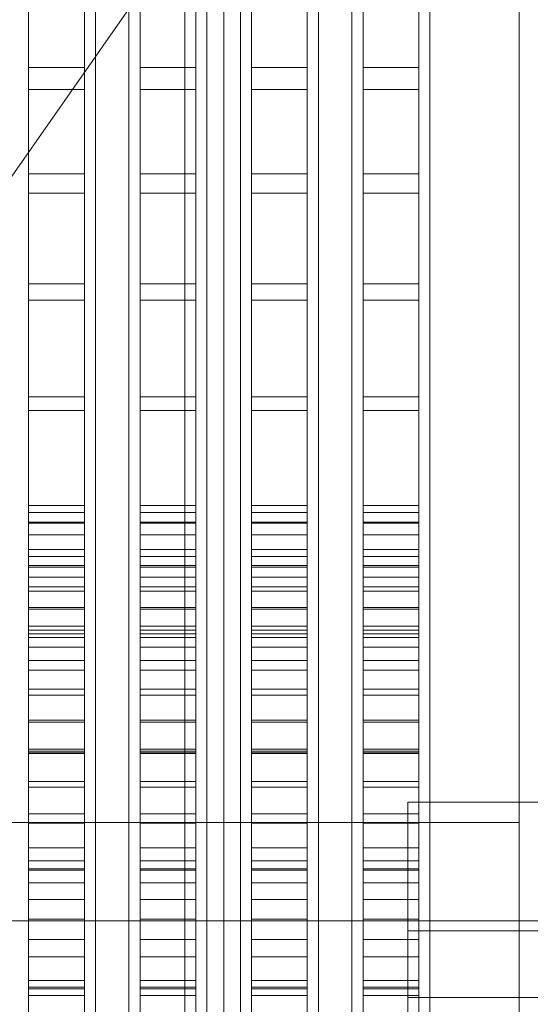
# Model space of a CAD drawing. Header units: millimetres. Extents: x -1970 to 61924, y -58230 to 6847.
# Tile 20 of 256: x -1600 to -1508, y -34345 to -34168. Entities that reach past the tile are written whole.
import ezdxf

# ---------------------------------------------------------------- set-up
doc = ezdxf.new("R2010")
doc.units = ezdxf.units.MM
for name, color, linetype, lineweight in [('COTAS_O', 1, 'Continuous', 0), ('COTAS_P', 1, 'Continuous', 0), ('frontal_briquetadora', 7, 'Continuous', 0), ('frontal_C03', 7, 'Continuous', 0), ('frontal_tolva', 7, 'Continuous', 0)]:
    doc.layers.add(name, color=color, linetype=linetype, lineweight=lineweight)
doc.dimstyles.new('R19_100', dxfattribs={"dimtxt": 250, "dimasz": 150, "dimexe": 150, "dimexo": 80, "dimgap": 100, "dimtad": 1, "dimtih": 1, "dimtoh": 1, "dimdsep": 46, "dimcen": 0.09, "dimadec": 0, "dimazin": 0, "dimtfac": 1, "dimtdec": 4, "dimtofl": 0, "dimtmove": 0, "dimatfit": 3, "dimfxl": 1, "dimtolj": 1, "dimtzin": 0, "dimarcsym": 0})

# ---------------------------------------------------------------- blocks, each defined once
blk = doc.blocks.new('DIM_R26_43')
at = {"layer": 'COTAS_P'}
for p, q in [((-1750, -34600), (-1600, -34555)), ((2600, -34600), (2450, -34555)), ((-1750, -35500), (-1750, -34600)), ((-1750, -34600), (2600, -34600)), ((-1750, -34600), (-1600, -34645)), ((2600, -34600), (2450, -34645)), ((2600, -35500), (2600, -34600))]:
    blk.add_line(p, q, dxfattribs=at)
blk.add_text('4350 P', height=250, dxfattribs=at).set_placement((425, -34500))
blk = doc.blocks.new('DIM_R26_45')
at = {"layer": 'COTAS_O'}
for p, q in [((-1725, -31700), (-1025, -31700)), ((-1025, -31700), (-1070, -31850)), ((-1025, -34400), (-1025, -31700)), ((-1025, -31700), (-980, -31850)), ((-1025, -34400), (-1070, -34250)), ((-1025, -34400), (-980, -34250)), ((-1725, -34400), (-1025, -34400))]:
    blk.add_line(p, q, dxfattribs=at)
blk.add_text('2700 O', height=250, rotation=90, dxfattribs=at).set_placement((-1125, -33050))
blk = doc.blocks.new('DIM_R26_46')
at = {"layer": 'COTAS_O'}
for p, q in [((-1725, -33700), (-1575, -33655)), ((1725, -33700), (1575, -33655)), ((-1725, -34400), (-1725, -33700)), ((-1725, -33700), (1725, -33700)), ((-1725, -33700), (-1575, -33745)), ((1725, -33700), (1575, -33745)), ((1725, -34400), (1725, -33700))]:
    blk.add_line(p, q, dxfattribs=at)
blk.add_text('3450 O', height=250, dxfattribs=at).set_placement((0, -33600))

msp = doc.modelspace()

# ---------------------------------------------------------------- linework, layer by layer
at = {"layer": 'frontal_briquetadora'}
for p, q in [((-1598, -34255.522), (-1598, -34023.687)), ((-1588, -34255.522), (-1588, -34023.687)), ((-1578, -34255.522), (-1578, -34023.687)), ((-1568, -34255.522), (-1568, -34023.687)), ((-1558, -34255.522), (-1558, -34023.687)), ((-1548, -34255.522), (-1548, -34023.687)), ((-1538, -34255.522), (-1538, -34023.687)), ((-1528, -34255.522), (-1528, -34023.687)), ((-1598, -34263.452), (-1598, -34031.618)), ((-1588, -34263.452), (-1588, -34031.618)), ((-1578, -34263.452), (-1578, -34031.618)), ((-1568, -34263.452), (-1568, -34031.618)), ((-1558, -34263.452), (-1558, -34031.618)), ((-1548, -34263.452), (-1548, -34031.618)), ((-1538, -34263.452), (-1538, -34031.618)), ((-1528, -34263.452), (-1528, -34031.618)), ((-1510, -34152.465), (-1510, -34172.186)), ((-1598, -34158.675), (-1598, -34176.998)), ((-1588, -34158.675), (-1588, -34176.998)), ((-1578, -34158.675), (-1578, -34176.998)), ((-1568, -34158.675), (-1568, -34176.998)), ((-1558, -34158.675), (-1558, -34176.998)), ((-1548, -34158.675), (-1548, -34176.998)), ((-1538, -34158.675), (-1538, -34176.998)), ((-1528, -34158.675), (-1528, -34176.998)), ((-1586, -34177.878), (-1586, -34160.884)), ((-1580, -34177.878), (-1580, -34160.884)), ((-1566, -34177.878), (-1566, -34160.884)), ((-1560, -34177.878), (-1560, -34160.884)), ((-1546, -34177.878), (-1546, -34160.884)), ((-1540, -34177.878), (-1540, -34160.884)), ((-1526, -34177.878), (-1526, -34160.884)), ((-1510, -34177.878), (-1510, -34160.884)), ((-1598, -34163.111), (-1598, -34180.96)), ((-1588, -34163.111), (-1588, -34180.96)), ((-1586, -34180), (-1586, -34163.329)), ((-1580, -34180), (-1580, -34163.329)), ((-1578, -34163.111), (-1578, -34180.96)), ((-1568, -34163.111), (-1568, -34180.96)), ((-1566, -34180), (-1566, -34163.329)), ((-1560, -34180), (-1560, -34163.329)), ((-1558, -34163.111), (-1558, -34180.96)), ((-1548, -34163.111), (-1548, -34180.96)), ((-1546, -34180), (-1546, -34163.329)), ((-1540, -34180), (-1540, -34163.329)), ((-1538, -34163.111), (-1538, -34180.96)), ((-1528, -34163.111), (-1528, -34180.96)), ((-1526, -34180), (-1526, -34163.329)), ((-1510, -34172.186), (-1510, -34190.31)), ((-1598, -34176.998), (-1598, -34196.065)), ((-1598, -34176.998), (-1588, -34176.998)), ((-1588, -34176.998), (-1588, -34196.065)), ((-1586, -34195.496), (-1586, -34177.878)), ((-1580, -34195.496), (-1580, -34177.878)), ((-1578, -34176.998), (-1578, -34196.065)), ((-1578, -34176.998), (-1568, -34176.998)), ((-1568, -34176.998), (-1568, -34196.065)), ((-1566, -34195.496), (-1566, -34177.878)), ((-1560, -34195.496), (-1560, -34177.878)), ((-1558, -34176.998), (-1558, -34196.065)), ((-1558, -34176.998), (-1548, -34176.998)), ((-1548, -34176.998), (-1548, -34196.065)), ((-1546, -34195.496), (-1546, -34177.878)), ((-1540, -34195.496), (-1540, -34177.878)), ((-1538, -34176.998), (-1538, -34196.065)), ((-1538, -34176.998), (-1528, -34176.998)), ((-1528, -34176.998), (-1528, -34196.065)), ((-1526, -34195.496), (-1526, -34177.878)), ((-1510, -34195.496), (-1510, -34177.878)), ((-1598, -34180.96), (-1598, -34199.532)), ((-1598, -34180.96), (-1588, -34180.96)), ((-1588, -34180.96), (-1588, -34199.532)), ((-1586, -34197.313), (-1586, -34180)), ((-1580, -34197.313), (-1580, -34180)), ((-1578, -34180.96), (-1578, -34199.532)), ((-1578, -34180.96), (-1568, -34180.96)), ((-1568, -34180.96), (-1568, -34199.532)), ((-1566, -34197.313), (-1566, -34180)), ((-1560, -34197.313), (-1560, -34180)), ((-1558, -34180.96), (-1558, -34199.532)), ((-1558, -34180.96), (-1548, -34180.96)), ((-1548, -34180.96), (-1548, -34199.532)), ((-1546, -34197.313), (-1546, -34180)), ((-1540, -34197.313), (-1540, -34180)), ((-1538, -34180.96), (-1538, -34199.532)), ((-1538, -34180.96), (-1528, -34180.96)), ((-1528, -34180.96), (-1528, -34199.532)), ((-1526, -34197.313), (-1526, -34180)), ((-1510, -34190.31), (-1510, -34205.367)), ((-1586, -34213.667), (-1586, -34195.496)), ((-1580, -34213.667), (-1580, -34195.496)), ((-1566, -34213.667), (-1566, -34195.496)), ((-1560, -34213.667), (-1560, -34195.496)), ((-1546, -34213.667), (-1546, -34195.496)), ((-1540, -34213.667), (-1540, -34195.496)), ((-1526, -34213.667), (-1526, -34195.496)), ((-1510, -34213.667), (-1510, -34195.496)), ((-1598, -34196.065), (-1598, -34215.781)), ((-1598, -34196.065), (-1588, -34196.065)), ((-1588, -34196.065), (-1588, -34215.781)), ((-1586, -34215.195), (-1586, -34197.313)), ((-1580, -34215.195), (-1580, -34197.313)), ((-1578, -34196.065), (-1578, -34215.781)), ((-1578, -34196.065), (-1568, -34196.065)), ((-1568, -34196.065), (-1568, -34215.781)), ((-1566, -34215.195), (-1566, -34197.313)), ((-1560, -34215.195), (-1560, -34197.313)), ((-1558, -34196.065), (-1558, -34215.781)), ((-1558, -34196.065), (-1548, -34196.065)), ((-1548, -34196.065), (-1548, -34215.781)), ((-1546, -34215.195), (-1546, -34197.313)), ((-1540, -34215.195), (-1540, -34197.313)), ((-1538, -34196.065), (-1538, -34215.781)), ((-1538, -34196.065), (-1528, -34196.065)), ((-1528, -34196.065), (-1528, -34215.781)), ((-1526, -34215.195), (-1526, -34197.313)), ((-1598, -34199.532), (-1598, -34218.738)), ((-1598, -34199.532), (-1588, -34199.532)), ((-1588, -34199.532), (-1588, -34218.738)), ((-1578, -34199.532), (-1578, -34218.738)), ((-1578, -34199.532), (-1568, -34199.532)), ((-1568, -34199.532), (-1568, -34218.738)), ((-1558, -34199.532), (-1558, -34218.738)), ((-1558, -34199.532), (-1548, -34199.532)), ((-1548, -34199.532), (-1548, -34218.738)), ((-1538, -34199.532), (-1538, -34218.738)), ((-1538, -34199.532), (-1528, -34199.532)), ((-1528, -34199.532), (-1528, -34218.738)), ((-1510, -34205.367), (-1510, -34216.139)), ((-1586, -34232.316), (-1586, -34213.667)), ((-1580, -34232.316), (-1580, -34213.667)), ((-1566, -34232.316), (-1566, -34213.667)), ((-1560, -34232.316), (-1560, -34213.667)), ((-1546, -34232.316), (-1546, -34213.667)), ((-1540, -34232.316), (-1540, -34213.667)), ((-1526, -34232.316), (-1526, -34213.667)), ((-1510, -34232.316), (-1510, -34213.667)), ((-1598, -34215.781), (-1598, -34236.052)), ((-1598, -34215.781), (-1588, -34215.781)), ((-1588, -34215.781), (-1588, -34236.052)), ((-1586, -34233.568), (-1586, -34215.195)), ((-1580, -34233.568), (-1580, -34215.195)), ((-1578, -34215.781), (-1578, -34236.052)), ((-1578, -34215.781), (-1568, -34215.781)), ((-1568, -34215.781), (-1568, -34236.052)), ((-1566, -34233.568), (-1566, -34215.195)), ((-1560, -34233.568), (-1560, -34215.195)), ((-1558, -34215.781), (-1558, -34236.052)), ((-1558, -34215.781), (-1548, -34215.781)), ((-1548, -34215.781), (-1548, -34236.052)), ((-1546, -34233.568), (-1546, -34215.195)), ((-1540, -34233.568), (-1540, -34215.195)), ((-1538, -34215.781), (-1538, -34236.052)), ((-1538, -34215.781), (-1528, -34215.781)), ((-1528, -34215.781), (-1528, -34236.052)), ((-1526, -34233.568), (-1526, -34215.195)), ((-1510, -34216.139), (-1510, -34221.752)), ((-1598, -34218.738), (-1598, -34238.484)), ((-1598, -34218.738), (-1588, -34218.738)), ((-1588, -34218.738), (-1588, -34238.484)), ((-1578, -34218.738), (-1578, -34238.484)), ((-1578, -34218.738), (-1568, -34218.738)), ((-1568, -34218.738), (-1568, -34238.484)), ((-1558, -34218.738), (-1558, -34238.484)), ((-1558, -34218.738), (-1548, -34218.738)), ((-1548, -34218.738), (-1548, -34238.484)), ((-1538, -34218.738), (-1538, -34238.484)), ((-1538, -34218.738), (-1528, -34218.738)), ((-1528, -34218.738), (-1528, -34238.484)), ((-1510, -34229.008), (-1510, -34225.448)), ((-1510, -34236.008), (-1510, -34229.008)), ((-1586, -34251.367), (-1586, -34232.316)), ((-1580, -34251.367), (-1580, -34232.316)), ((-1566, -34251.367), (-1566, -34232.316)), ((-1560, -34251.367), (-1560, -34232.316)), ((-1546, -34251.367), (-1546, -34232.316)), ((-1540, -34251.367), (-1540, -34232.316)), ((-1526, -34251.367), (-1526, -34232.316)), ((-1510, -34251.367), (-1510, -34232.316)), ((-1586, -34252.354), (-1586, -34233.568)), ((-1580, -34252.354), (-1580, -34233.568)), ((-1566, -34252.354), (-1566, -34233.568)), ((-1560, -34252.354), (-1560, -34233.568)), ((-1546, -34252.354), (-1546, -34233.568)), ((-1540, -34252.354), (-1540, -34233.568)), ((-1526, -34252.354), (-1526, -34233.568)), ((-1598, -34236.052), (-1598, -34256.779)), ((-1598, -34236.052), (-1588, -34236.052)), ((-1588, -34236.052), (-1588, -34256.779)), ((-1578, -34236.052), (-1578, -34256.779)), ((-1578, -34236.052), (-1568, -34236.052)), ((-1568, -34236.052), (-1568, -34256.779)), ((-1558, -34236.052), (-1558, -34256.779)), ((-1558, -34236.052), (-1548, -34236.052)), ((-1548, -34236.052), (-1548, -34256.779)), ((-1538, -34236.052), (-1538, -34256.779)), ((-1538, -34236.052), (-1528, -34236.052)), ((-1528, -34236.052), (-1528, -34256.779)), ((-1510, -34246.208), (-1510, -34236.008)), ((-1598, -34238.484), (-1598, -34258.674)), ((-1598, -34238.484), (-1588, -34238.484)), ((-1588, -34238.484), (-1588, -34258.674)), ((-1578, -34238.484), (-1578, -34258.674)), ((-1578, -34238.484), (-1568, -34238.484)), ((-1568, -34238.484), (-1568, -34258.674)), ((-1558, -34238.484), (-1558, -34258.674)), ((-1558, -34238.484), (-1548, -34238.484)), ((-1548, -34238.484), (-1548, -34258.674)), ((-1538, -34238.484), (-1538, -34258.674)), ((-1538, -34238.484), (-1528, -34238.484)), ((-1528, -34238.484), (-1528, -34258.674)), ((-1510, -34259.262), (-1510, -34246.208)), ((-1586, -34270.741), (-1586, -34251.367)), ((-1580, -34270.741), (-1580, -34251.367)), ((-1566, -34270.741), (-1566, -34251.367)), ((-1560, -34270.741), (-1560, -34251.367)), ((-1546, -34270.741), (-1546, -34251.367)), ((-1540, -34270.741), (-1540, -34251.367)), ((-1526, -34270.741), (-1526, -34251.367)), ((-1510, -34270.741), (-1510, -34251.367)), ((-1586, -34271.473), (-1586, -34252.354)), ((-1586, -34256.659), (-1586, -34253.764)), ((-1580, -34271.473), (-1580, -34252.354)), ((-1580, -34256.659), (-1580, -34253.764)), ((-1566, -34271.473), (-1566, -34252.354)), ((-1566, -34256.659), (-1566, -34253.764)), ((-1560, -34271.473), (-1560, -34252.354)), ((-1560, -34256.659), (-1560, -34253.764)), ((-1546, -34271.473), (-1546, -34252.354)), ((-1546, -34256.659), (-1546, -34253.764)), ((-1540, -34271.473), (-1540, -34252.354)), ((-1540, -34256.659), (-1540, -34253.764)), ((-1526, -34271.473), (-1526, -34252.354)), ((-1526, -34256.659), (-1526, -34253.764)), ((-1510, -34256.659), (-1510, -34253.764)), ((-1598, -34256.8), (-1598, -34255.522)), ((-1598, -34255.522), (-1588, -34255.522)), ((-1588, -34256.8), (-1588, -34255.522)), ((-1578, -34256.8), (-1578, -34255.522)), ((-1578, -34255.522), (-1568, -34255.522)), ((-1568, -34256.8), (-1568, -34255.522)), ((-1558, -34256.8), (-1558, -34255.522)), ((-1558, -34255.522), (-1548, -34255.522)), ((-1548, -34256.8), (-1548, -34255.522)), ((-1538, -34256.8), (-1538, -34255.522)), ((-1538, -34255.522), (-1528, -34255.522)), ((-1528, -34256.8), (-1528, -34255.522)), ((-1598, -34256.779), (-1598, -34277.861)), ((-1598, -34256.779), (-1588, -34256.779)), ((-1598, -34258.552), (-1598, -34256.8)), ((-1598, -34256.8), (-1588, -34256.8)), ((-1588, -34256.779), (-1588, -34277.861)), ((-1588, -34258.552), (-1588, -34256.8)), ((-1586, -34262.386), (-1586, -34256.659)), ((-1580, -34262.386), (-1580, -34256.659)), ((-1578, -34256.779), (-1578, -34277.861)), ((-1578, -34256.779), (-1568, -34256.779)), ((-1578, -34258.552), (-1578, -34256.8)), ((-1578, -34256.8), (-1568, -34256.8)), ((-1568, -34256.779), (-1568, -34277.861)), ((-1568, -34258.552), (-1568, -34256.8)), ((-1566, -34262.386), (-1566, -34256.659)), ((-1560, -34262.386), (-1560, -34256.659)), ((-1558, -34256.779), (-1558, -34277.861)), ((-1558, -34256.779), (-1548, -34256.779)), ((-1558, -34258.552), (-1558, -34256.8)), ((-1558, -34256.8), (-1548, -34256.8)), ((-1548, -34256.779), (-1548, -34277.861)), ((-1548, -34258.552), (-1548, -34256.8)), ((-1546, -34262.386), (-1546, -34256.659)), ((-1540, -34262.386), (-1540, -34256.659)), ((-1538, -34256.779), (-1538, -34277.861)), ((-1538, -34256.779), (-1528, -34256.779)), ((-1538, -34258.552), (-1538, -34256.8)), ((-1538, -34256.8), (-1528, -34256.8)), ((-1528, -34256.779), (-1528, -34277.861)), ((-1528, -34258.552), (-1528, -34256.8)), ((-1526, -34262.386), (-1526, -34256.659)), ((-1510, -34262.386), (-1510, -34256.659)), ((-1598, -34260.772), (-1598, -34258.552)), ((-1598, -34258.552), (-1588, -34258.552)), ((-1598, -34258.674), (-1598, -34279.211)), ((-1598, -34258.674), (-1588, -34258.674)), ((-1588, -34260.772), (-1588, -34258.552)), ((-1588, -34258.674), (-1588, -34279.211)), ((-1578, -34260.772), (-1578, -34258.552)), ((-1578, -34258.552), (-1568, -34258.552)), ((-1578, -34258.674), (-1578, -34279.211)), ((-1578, -34258.674), (-1568, -34258.674)), ((-1568, -34260.772), (-1568, -34258.552)), ((-1568, -34258.674), (-1568, -34279.211)), ((-1558, -34260.772), (-1558, -34258.552)), ((-1558, -34258.552), (-1548, -34258.552)), ((-1558, -34258.674), (-1558, -34279.211)), ((-1558, -34258.674), (-1548, -34258.674)), ((-1548, -34260.772), (-1548, -34258.552)), ((-1548, -34258.674), (-1548, -34279.211)), ((-1538, -34260.772), (-1538, -34258.552)), ((-1538, -34258.552), (-1528, -34258.552)), ((-1538, -34258.674), (-1538, -34279.211)), ((-1538, -34258.674), (-1528, -34258.674)), ((-1528, -34260.772), (-1528, -34258.552)), ((-1528, -34258.674), (-1528, -34279.211)), ((-1598, -34263.45), (-1598, -34260.772)), ((-1598, -34260.772), (-1588, -34260.772)), ((-1588, -34263.45), (-1588, -34260.772)), ((-1578, -34263.45), (-1578, -34260.772)), ((-1578, -34260.772), (-1568, -34260.772)), ((-1568, -34263.45), (-1568, -34260.772)), ((-1558, -34263.45), (-1558, -34260.772)), ((-1558, -34260.772), (-1548, -34260.772)), ((-1548, -34263.45), (-1548, -34260.772)), ((-1538, -34263.45), (-1538, -34260.772)), ((-1538, -34260.772), (-1528, -34260.772)), ((-1528, -34263.45), (-1528, -34260.772)), ((-1510, -34274.725), (-1510, -34259.262)), ((-1510, -34266.326), (-1510, -34260.713)), ((-1586, -34270.817), (-1586, -34262.386)), ((-1580, -34270.817), (-1580, -34262.386)), ((-1566, -34270.817), (-1566, -34262.386)), ((-1560, -34270.817), (-1560, -34262.386)), ((-1546, -34270.817), (-1546, -34262.386)), ((-1540, -34270.817), (-1540, -34262.386)), ((-1526, -34270.817), (-1526, -34262.386)), ((-1510, -34270.817), (-1510, -34262.386)), ((-1598, -34266.579), (-1598, -34263.45)), ((-1598, -34263.45), (-1588, -34263.45)), ((-1598, -34264.651), (-1598, -34263.452)), ((-1588, -34266.579), (-1588, -34263.45)), ((-1588, -34264.651), (-1588, -34263.452)), ((-1586, -34267.072), (-1586, -34263.81)), ((-1580, -34267.072), (-1580, -34263.81)), ((-1578, -34266.579), (-1578, -34263.45)), ((-1578, -34263.45), (-1568, -34263.45)), ((-1578, -34264.651), (-1578, -34263.452)), ((-1568, -34266.579), (-1568, -34263.45)), ((-1568, -34264.651), (-1568, -34263.452)), ((-1566, -34267.072), (-1566, -34263.81)), ((-1560, -34267.072), (-1560, -34263.81)), ((-1558, -34266.579), (-1558, -34263.45)), ((-1558, -34263.45), (-1548, -34263.45)), ((-1558, -34264.651), (-1558, -34263.452)), ((-1548, -34266.579), (-1548, -34263.45)), ((-1548, -34264.651), (-1548, -34263.452)), ((-1546, -34267.072), (-1546, -34263.81)), ((-1540, -34267.072), (-1540, -34263.81)), ((-1538, -34266.579), (-1538, -34263.45)), ((-1538, -34263.45), (-1528, -34263.45)), ((-1538, -34264.651), (-1538, -34263.452)), ((-1528, -34266.579), (-1528, -34263.45)), ((-1528, -34264.651), (-1528, -34263.452)), ((-1526, -34267.072), (-1526, -34263.81)), ((-1598, -34266.294), (-1598, -34264.651)), ((-1598, -34264.651), (-1588, -34264.651)), ((-1598, -34268.376), (-1598, -34266.294)), ((-1598, -34266.294), (-1588, -34266.294)), ((-1588, -34266.294), (-1588, -34264.651)), ((-1588, -34268.376), (-1588, -34266.294)), ((-1578, -34266.294), (-1578, -34264.651)), ((-1578, -34264.651), (-1568, -34264.651)), ((-1578, -34268.376), (-1578, -34266.294)), ((-1578, -34266.294), (-1568, -34266.294)), ((-1568, -34266.294), (-1568, -34264.651)), ((-1568, -34268.376), (-1568, -34266.294)), ((-1558, -34266.294), (-1558, -34264.651)), ((-1558, -34264.651), (-1548, -34264.651)), ((-1558, -34268.376), (-1558, -34266.294)), ((-1558, -34266.294), (-1548, -34266.294)), ((-1548, -34266.294), (-1548, -34264.651)), ((-1548, -34268.376), (-1548, -34266.294)), ((-1538, -34266.294), (-1538, -34264.651)), ((-1538, -34264.651), (-1528, -34264.651)), ((-1538, -34268.376), (-1538, -34266.294)), ((-1538, -34266.294), (-1528, -34266.294)), ((-1528, -34266.294), (-1528, -34264.651)), ((-1528, -34268.376), (-1528, -34266.294)), ((-1598, -34270.144), (-1598, -34266.579)), ((-1598, -34266.579), (-1588, -34266.579)), ((-1588, -34270.144), (-1588, -34266.579)), ((-1586, -34273.507), (-1586, -34267.072)), ((-1580, -34273.507), (-1580, -34267.072)), ((-1578, -34270.144), (-1578, -34266.579)), ((-1578, -34266.579), (-1568, -34266.579)), ((-1568, -34270.144), (-1568, -34266.579)), ((-1566, -34273.507), (-1566, -34267.072)), ((-1560, -34273.507), (-1560, -34267.072)), ((-1558, -34270.144), (-1558, -34266.579)), ((-1558, -34266.579), (-1548, -34266.579)), ((-1548, -34270.144), (-1548, -34266.579)), ((-1546, -34273.507), (-1546, -34267.072)), ((-1540, -34273.507), (-1540, -34267.072)), ((-1538, -34270.144), (-1538, -34266.579)), ((-1538, -34266.579), (-1528, -34266.579)), ((-1528, -34270.144), (-1528, -34266.579)), ((-1526, -34273.507), (-1526, -34267.072)), ((-1510, -34277.098), (-1510, -34266.326)), ((-1598, -34270.889), (-1598, -34268.376)), ((-1598, -34268.376), (-1588, -34268.376)), ((-1588, -34270.889), (-1588, -34268.376)), ((-1578, -34270.889), (-1578, -34268.376)), ((-1578, -34268.376), (-1568, -34268.376)), ((-1568, -34270.889), (-1568, -34268.376)), ((-1558, -34270.889), (-1558, -34268.376)), ((-1558, -34268.376), (-1548, -34268.376)), ((-1548, -34270.889), (-1548, -34268.376)), ((-1538, -34270.889), (-1538, -34268.376)), ((-1538, -34268.376), (-1528, -34268.376)), ((-1528, -34270.889), (-1528, -34268.376)), ((-1598, -34274.134), (-1598, -34270.144)), ((-1598, -34270.144), (-1588, -34270.144)), ((-1598, -34273.823), (-1598, -34270.889)), ((-1598, -34270.889), (-1588, -34270.889)), ((-1588, -34274.134), (-1588, -34270.144)), ((-1588, -34273.823), (-1588, -34270.889)), ((-1586, -34290.358), (-1586, -34270.741)), ((-1586, -34281.762), (-1586, -34270.817)), ((-1586, -34290.842), (-1586, -34271.473)), ((-1580, -34290.358), (-1580, -34270.741)), ((-1580, -34281.762), (-1580, -34270.817)), ((-1580, -34290.842), (-1580, -34271.473)), ((-1578, -34274.134), (-1578, -34270.144)), ((-1578, -34270.144), (-1568, -34270.144)), ((-1578, -34273.823), (-1578, -34270.889)), ((-1578, -34270.889), (-1568, -34270.889)), ((-1568, -34274.134), (-1568, -34270.144)), ((-1568, -34273.823), (-1568, -34270.889)), ((-1566, -34290.358), (-1566, -34270.741)), ((-1566, -34281.762), (-1566, -34270.817)), ((-1566, -34290.842), (-1566, -34271.473)), ((-1560, -34290.358), (-1560, -34270.741)), ((-1560, -34281.762), (-1560, -34270.817)), ((-1560, -34290.842), (-1560, -34271.473)), ((-1558, -34274.134), (-1558, -34270.144)), ((-1558, -34270.144), (-1548, -34270.144)), ((-1558, -34273.823), (-1558, -34270.889)), ((-1558, -34270.889), (-1548, -34270.889)), ((-1548, -34274.134), (-1548, -34270.144)), ((-1548, -34273.823), (-1548, -34270.889)), ((-1546, -34290.358), (-1546, -34270.741)), ((-1546, -34281.762), (-1546, -34270.817)), ((-1546, -34290.842), (-1546, -34271.473)), ((-1540, -34290.358), (-1540, -34270.741)), ((-1540, -34281.762), (-1540, -34270.817)), ((-1540, -34290.842), (-1540, -34271.473)), ((-1538, -34274.134), (-1538, -34270.144)), ((-1538, -34270.144), (-1528, -34270.144)), ((-1538, -34273.823), (-1538, -34270.889)), ((-1538, -34270.889), (-1528, -34270.889)), ((-1528, -34274.134), (-1528, -34270.144)), ((-1528, -34273.823), (-1528, -34270.889)), ((-1526, -34290.358), (-1526, -34270.741)), ((-1526, -34281.762), (-1526, -34270.817)), ((-1526, -34290.842), (-1526, -34271.473)), ((-1510, -34290.358), (-1510, -34270.741)), ((-1510, -34281.762), (-1510, -34270.817)), ((-1598, -34277.168), (-1598, -34273.823)), ((-1598, -34273.823), (-1588, -34273.823)), ((-1598, -34278.533), (-1598, -34274.134)), ((-1598, -34274.134), (-1588, -34274.134)), ((-1588, -34277.168), (-1588, -34273.823)), ((-1588, -34278.533), (-1588, -34274.134)), ((-1586, -34282.94), (-1586, -34273.507)), ((-1580, -34282.94), (-1580, -34273.507)), ((-1578, -34277.168), (-1578, -34273.823)), ((-1578, -34273.823), (-1568, -34273.823)), ((-1578, -34278.533), (-1578, -34274.134)), ((-1578, -34274.134), (-1568, -34274.134)), ((-1568, -34277.168), (-1568, -34273.823)), ((-1568, -34278.533), (-1568, -34274.134)), ((-1566, -34282.94), (-1566, -34273.507)), ((-1560, -34282.94), (-1560, -34273.507)), ((-1558, -34277.168), (-1558, -34273.823)), ((-1558, -34273.823), (-1548, -34273.823)), ((-1558, -34278.533), (-1558, -34274.134)), ((-1558, -34274.134), (-1548, -34274.134)), ((-1548, -34277.168), (-1548, -34273.823)), ((-1548, -34278.533), (-1548, -34274.134)), ((-1546, -34282.94), (-1546, -34273.507)), ((-1540, -34282.94), (-1540, -34273.507)), ((-1538, -34277.168), (-1538, -34273.823)), ((-1538, -34273.823), (-1528, -34273.823)), ((-1538, -34278.533), (-1538, -34274.134)), ((-1538, -34274.134), (-1528, -34274.134)), ((-1528, -34277.168), (-1528, -34273.823)), ((-1528, -34278.533), (-1528, -34274.134)), ((-1526, -34282.94), (-1526, -34273.507)), ((-1510, -34292.07), (-1510, -34274.725)), ((-1598, -34280.91), (-1598, -34277.168)), ((-1598, -34277.168), (-1588, -34277.168)), ((-1598, -34277.861), (-1598, -34299.197)), ((-1598, -34277.861), (-1588, -34277.861)), ((-1598, -34283.325), (-1598, -34278.533)), ((-1598, -34278.533), (-1588, -34278.533)), ((-1588, -34280.91), (-1588, -34277.168)), ((-1588, -34277.861), (-1588, -34299.197)), ((-1588, -34283.325), (-1588, -34278.533)), ((-1578, -34280.91), (-1578, -34277.168)), ((-1578, -34277.168), (-1568, -34277.168)), ((-1578, -34277.861), (-1578, -34299.197)), ((-1578, -34277.861), (-1568, -34277.861)), ((-1578, -34283.325), (-1578, -34278.533)), ((-1578, -34278.533), (-1568, -34278.533)), ((-1568, -34280.91), (-1568, -34277.168)), ((-1568, -34277.861), (-1568, -34299.197)), ((-1568, -34283.325), (-1568, -34278.533)), ((-1558, -34280.91), (-1558, -34277.168)), ((-1558, -34277.168), (-1548, -34277.168)), ((-1558, -34277.861), (-1558, -34299.197)), ((-1558, -34277.861), (-1548, -34277.861)), ((-1558, -34283.325), (-1558, -34278.533)), ((-1558, -34278.533), (-1548, -34278.533)), ((-1548, -34280.91), (-1548, -34277.168)), ((-1548, -34277.861), (-1548, -34299.197)), ((-1548, -34283.325), (-1548, -34278.533)), ((-1538, -34280.91), (-1538, -34277.168)), ((-1538, -34277.168), (-1528, -34277.168)), ((-1538, -34277.861), (-1538, -34299.197)), ((-1538, -34277.861), (-1528, -34277.861)), ((-1538, -34283.325), (-1538, -34278.533)), ((-1538, -34278.533), (-1528, -34278.533)), ((-1528, -34280.91), (-1528, -34277.168)), ((-1528, -34277.861), (-1528, -34299.197)), ((-1528, -34283.325), (-1528, -34278.533)), ((-1510, -34292.155), (-1510, -34277.098)), ((-1598, -34279.211), (-1598, -34299.994)), ((-1598, -34279.211), (-1588, -34279.211)), ((-1588, -34279.211), (-1588, -34299.994)), ((-1578, -34279.211), (-1578, -34299.994)), ((-1578, -34279.211), (-1568, -34279.211)), ((-1568, -34279.211), (-1568, -34299.994)), ((-1558, -34279.211), (-1558, -34299.994)), ((-1558, -34279.211), (-1548, -34279.211)), ((-1548, -34279.211), (-1548, -34299.994)), ((-1538, -34279.211), (-1538, -34299.994)), ((-1538, -34279.211), (-1528, -34279.211)), ((-1528, -34279.211), (-1528, -34299.994)), ((-1598, -34285.036), (-1598, -34280.91)), ((-1598, -34280.91), (-1588, -34280.91)), ((-1588, -34285.036), (-1588, -34280.91)), ((-1586, -34294.978), (-1586, -34281.762)), ((-1580, -34294.978), (-1580, -34281.762)), ((-1578, -34285.036), (-1578, -34280.91)), ((-1578, -34280.91), (-1568, -34280.91)), ((-1568, -34285.036), (-1568, -34280.91)), ((-1566, -34294.978), (-1566, -34281.762)), ((-1560, -34294.978), (-1560, -34281.762)), ((-1558, -34285.036), (-1558, -34280.91)), ((-1558, -34280.91), (-1548, -34280.91)), ((-1548, -34285.036), (-1548, -34280.91)), ((-1546, -34294.978), (-1546, -34281.762)), ((-1540, -34294.978), (-1540, -34281.762)), ((-1538, -34285.036), (-1538, -34280.91)), ((-1538, -34280.91), (-1528, -34280.91)), ((-1528, -34285.036), (-1528, -34280.91)), ((-1526, -34294.978), (-1526, -34281.762)), ((-1510, -34294.978), (-1510, -34281.762)), ((-1598, -34288.491), (-1598, -34283.325)), ((-1598, -34283.325), (-1588, -34283.325)), ((-1588, -34288.491), (-1588, -34283.325)), ((-1586, -34295.113), (-1586, -34282.94)), ((-1580, -34295.113), (-1580, -34282.94)), ((-1578, -34288.491), (-1578, -34283.325)), ((-1578, -34283.325), (-1568, -34283.325)), ((-1568, -34288.491), (-1568, -34283.325)), ((-1566, -34295.113), (-1566, -34282.94)), ((-1560, -34295.113), (-1560, -34282.94)), ((-1558, -34288.491), (-1558, -34283.325)), ((-1558, -34283.325), (-1548, -34283.325)), ((-1548, -34288.491), (-1548, -34283.325)), ((-1546, -34295.113), (-1546, -34282.94)), ((-1540, -34295.113), (-1540, -34282.94)), ((-1538, -34288.491), (-1538, -34283.325)), ((-1538, -34283.325), (-1528, -34283.325)), ((-1528, -34288.491), (-1528, -34283.325)), ((-1526, -34295.113), (-1526, -34282.94)), ((-1598, -34289.531), (-1598, -34285.036)), ((-1598, -34285.036), (-1588, -34285.036)), ((-1588, -34289.531), (-1588, -34285.036)), ((-1578, -34289.531), (-1578, -34285.036)), ((-1578, -34285.036), (-1568, -34285.036)), ((-1568, -34289.531), (-1568, -34285.036)), ((-1558, -34289.531), (-1558, -34285.036)), ((-1558, -34285.036), (-1548, -34285.036)), ((-1548, -34289.531), (-1548, -34285.036)), ((-1538, -34289.531), (-1538, -34285.036)), ((-1538, -34285.036), (-1528, -34285.036)), ((-1528, -34289.531), (-1528, -34285.036)), ((-1598, -34294.013), (-1598, -34288.491)), ((-1598, -34288.491), (-1588, -34288.491)), ((-1588, -34294.013), (-1588, -34288.491)), ((-1578, -34294.013), (-1578, -34288.491)), ((-1578, -34288.491), (-1568, -34288.491)), ((-1568, -34294.013), (-1568, -34288.491)), ((-1558, -34294.013), (-1558, -34288.491)), ((-1558, -34288.491), (-1548, -34288.491)), ((-1548, -34294.013), (-1548, -34288.491)), ((-1538, -34294.013), (-1538, -34288.491)), ((-1538, -34288.491), (-1528, -34288.491)), ((-1528, -34294.013), (-1528, -34288.491)), ((-1598, -34294.377), (-1598, -34289.531)), ((-1598, -34289.531), (-1588, -34289.531)), ((-1588, -34294.377), (-1588, -34289.531)), ((-1586, -34310.138), (-1586, -34290.358)), ((-1586, -34310.379), (-1586, -34290.842)), ((-1580, -34310.138), (-1580, -34290.358)), ((-1580, -34310.379), (-1580, -34290.842)), ((-1578, -34294.377), (-1578, -34289.531)), ((-1578, -34289.531), (-1568, -34289.531)), ((-1568, -34294.377), (-1568, -34289.531)), ((-1566, -34310.138), (-1566, -34290.358)), ((-1566, -34310.379), (-1566, -34290.842)), ((-1560, -34310.138), (-1560, -34290.358)), ((-1560, -34310.379), (-1560, -34290.842)), ((-1558, -34294.377), (-1558, -34289.531)), ((-1558, -34289.531), (-1548, -34289.531)), ((-1548, -34294.377), (-1548, -34289.531)), ((-1546, -34310.138), (-1546, -34290.358)), ((-1546, -34310.379), (-1546, -34290.842)), ((-1540, -34310.138), (-1540, -34290.358)), ((-1540, -34310.379), (-1540, -34290.842)), ((-1538, -34294.377), (-1538, -34289.531)), ((-1538, -34289.531), (-1528, -34289.531)), ((-1528, -34294.377), (-1528, -34289.531)), ((-1526, -34310.138), (-1526, -34290.358)), ((-1526, -34310.379), (-1526, -34290.842)), ((-1510, -34294.404), (-1510, -34289.963)), ((-1510, -34310.138), (-1510, -34290.358)), ((-1510, -34310.706), (-1510, -34292.07)), ((-1510, -34310.279), (-1510, -34292.155)), ((-1598, -34299.87), (-1598, -34294.013)), ((-1598, -34294.013), (-1588, -34294.013)), ((-1598, -34299.557), (-1598, -34294.377)), ((-1598, -34294.377), (-1588, -34294.377)), ((-1588, -34299.87), (-1588, -34294.013)), ((-1588, -34299.557), (-1588, -34294.377)), ((-1578, -34299.87), (-1578, -34294.013)), ((-1578, -34294.013), (-1568, -34294.013)), ((-1578, -34299.557), (-1578, -34294.377)), ((-1578, -34294.377), (-1568, -34294.377)), ((-1568, -34299.87), (-1568, -34294.013)), ((-1568, -34299.557), (-1568, -34294.377)), ((-1558, -34299.87), (-1558, -34294.013)), ((-1558, -34294.013), (-1548, -34294.013)), ((-1558, -34299.557), (-1558, -34294.377)), ((-1558, -34294.377), (-1548, -34294.377)), ((-1548, -34299.87), (-1548, -34294.013)), ((-1548, -34299.557), (-1548, -34294.377)), ((-1538, -34299.87), (-1538, -34294.013)), ((-1538, -34294.013), (-1528, -34294.013)), ((-1538, -34299.557), (-1538, -34294.377)), ((-1538, -34294.377), (-1528, -34294.377)), ((-1528, -34299.87), (-1528, -34294.013)), ((-1528, -34299.557), (-1528, -34294.377)), ((-1510, -34302.407), (-1510, -34294.404)), ((-1586, -34310.168), (-1586, -34294.978)), ((-1586, -34309.694), (-1586, -34295.113)), ((-1580, -34310.168), (-1580, -34294.978)), ((-1580, -34309.694), (-1580, -34295.113)), ((-1566, -34310.168), (-1566, -34294.978)), ((-1566, -34309.694), (-1566, -34295.113)), ((-1560, -34310.168), (-1560, -34294.978)), ((-1560, -34309.694), (-1560, -34295.113)), ((-1546, -34310.168), (-1546, -34294.978)), ((-1546, -34309.694), (-1546, -34295.113)), ((-1540, -34310.168), (-1540, -34294.978)), ((-1540, -34309.694), (-1540, -34295.113)), ((-1526, -34310.168), (-1526, -34294.978)), ((-1526, -34309.694), (-1526, -34295.113)), ((-1510, -34310.168), (-1510, -34294.978)), ((-1598, -34299.197), (-1598, -34320.682)), ((-1598, -34299.197), (-1588, -34299.197)), ((-1598, -34305.05), (-1598, -34299.557)), ((-1598, -34299.557), (-1588, -34299.557)), ((-1588, -34299.197), (-1588, -34320.682)), ((-1588, -34305.05), (-1588, -34299.557)), ((-1578, -34299.197), (-1578, -34320.682)), ((-1578, -34299.197), (-1568, -34299.197)), ((-1578, -34305.05), (-1578, -34299.557)), ((-1578, -34299.557), (-1568, -34299.557)), ((-1568, -34299.197), (-1568, -34320.682)), ((-1568, -34305.05), (-1568, -34299.557)), ((-1558, -34299.197), (-1558, -34320.682)), ((-1558, -34299.197), (-1548, -34299.197)), ((-1558, -34305.05), (-1558, -34299.557)), ((-1558, -34299.557), (-1548, -34299.557)), ((-1548, -34299.197), (-1548, -34320.682)), ((-1548, -34305.05), (-1548, -34299.557)), ((-1538, -34299.197), (-1538, -34320.682)), ((-1538, -34299.197), (-1528, -34299.197)), ((-1538, -34305.05), (-1538, -34299.557)), ((-1538, -34299.557), (-1528, -34299.557)), ((-1528, -34299.197), (-1528, -34320.682)), ((-1528, -34305.05), (-1528, -34299.557)), ((-1598, -34306.039), (-1598, -34299.87)), ((-1598, -34299.87), (-1588, -34299.87)), ((-1598, -34299.994), (-1598, -34320.923)), ((-1598, -34299.994), (-1588, -34299.994)), ((-1588, -34306.039), (-1588, -34299.87)), ((-1588, -34299.994), (-1588, -34320.923)), ((-1578, -34306.039), (-1578, -34299.87)), ((-1578, -34299.87), (-1568, -34299.87)), ((-1578, -34299.994), (-1578, -34320.923)), ((-1578, -34299.994), (-1568, -34299.994)), ((-1568, -34306.039), (-1568, -34299.87)), ((-1568, -34299.994), (-1568, -34320.923)), ((-1558, -34306.039), (-1558, -34299.87)), ((-1558, -34299.87), (-1548, -34299.87)), ((-1558, -34299.994), (-1558, -34320.923)), ((-1558, -34299.994), (-1548, -34299.994)), ((-1548, -34306.039), (-1548, -34299.87)), ((-1548, -34299.994), (-1548, -34320.923)), ((-1538, -34306.039), (-1538, -34299.87)), ((-1538, -34299.87), (-1528, -34299.87)), ((-1538, -34299.994), (-1538, -34320.923)), ((-1538, -34299.994), (-1528, -34299.994)), ((-1528, -34306.039), (-1528, -34299.87)), ((-1528, -34299.994), (-1528, -34320.923)), ((-1510, -34312.386), (-1510, -34302.407)), ((-1598, -34310.837), (-1598, -34305.05)), ((-1598, -34305.05), (-1588, -34305.05)), ((-1588, -34310.837), (-1588, -34305.05)), ((-1578, -34310.837), (-1578, -34305.05)), ((-1578, -34305.05), (-1568, -34305.05)), ((-1568, -34310.837), (-1568, -34305.05)), ((-1558, -34310.837), (-1558, -34305.05)), ((-1558, -34305.05), (-1548, -34305.05)), ((-1548, -34310.837), (-1548, -34305.05)), ((-1538, -34310.837), (-1538, -34305.05)), ((-1538, -34305.05), (-1528, -34305.05)), ((-1528, -34310.837), (-1528, -34305.05)), ((-1598, -34312.499), (-1598, -34306.039)), ((-1598, -34306.039), (-1588, -34306.039)), ((-1588, -34312.499), (-1588, -34306.039)), ((-1578, -34312.499), (-1578, -34306.039)), ((-1578, -34306.039), (-1568, -34306.039)), ((-1568, -34312.499), (-1568, -34306.039)), ((-1558, -34312.499), (-1558, -34306.039)), ((-1558, -34306.039), (-1548, -34306.039)), ((-1548, -34312.499), (-1548, -34306.039)), ((-1538, -34312.499), (-1538, -34306.039)), ((-1538, -34306.039), (-1528, -34306.039)), ((-1528, -34312.499), (-1528, -34306.039)), ((-1586, -34326.286), (-1586, -34309.694)), ((-1586, -34330), (-1586, -34310.138)), ((-1586, -34326.995), (-1586, -34310.168)), ((-1586, -34330), (-1586, -34310.379)), ((-1580, -34326.286), (-1580, -34309.694)), ((-1580, -34330), (-1580, -34310.138)), ((-1580, -34326.995), (-1580, -34310.168)), ((-1580, -34330), (-1580, -34310.379)), ((-1566, -34326.286), (-1566, -34309.694)), ((-1566, -34330), (-1566, -34310.138)), ((-1566, -34326.995), (-1566, -34310.168)), ((-1566, -34330), (-1566, -34310.379)), ((-1560, -34326.286), (-1560, -34309.694)), ((-1560, -34330), (-1560, -34310.138)), ((-1560, -34326.995), (-1560, -34310.168)), ((-1560, -34330), (-1560, -34310.379)), ((-1546, -34326.286), (-1546, -34309.694)), ((-1546, -34330), (-1546, -34310.138)), ((-1546, -34326.995), (-1546, -34310.168)), ((-1546, -34330), (-1546, -34310.379)), ((-1540, -34326.286), (-1540, -34309.694)), ((-1540, -34330), (-1540, -34310.138)), ((-1540, -34326.995), (-1540, -34310.168)), ((-1540, -34330), (-1540, -34310.379)), ((-1526, -34326.286), (-1526, -34309.694)), ((-1526, -34330), (-1526, -34310.138)), ((-1526, -34326.995), (-1526, -34310.168)), ((-1526, -34330), (-1526, -34310.379)), ((-1510, -34330), (-1510, -34310.138)), ((-1510, -34326.995), (-1510, -34310.168)), ((-1510, -34330), (-1510, -34310.279)), ((-1598, -34316.896), (-1598, -34310.837)), ((-1598, -34310.837), (-1588, -34310.837)), ((-1588, -34316.896), (-1588, -34310.837)), ((-1578, -34316.896), (-1578, -34310.837)), ((-1578, -34310.837), (-1568, -34310.837)), ((-1568, -34316.896), (-1568, -34310.837)), ((-1558, -34316.896), (-1558, -34310.837)), ((-1558, -34310.837), (-1548, -34310.837)), ((-1548, -34316.896), (-1548, -34310.837)), ((-1538, -34316.896), (-1538, -34310.837)), ((-1538, -34310.837), (-1528, -34310.837)), ((-1528, -34316.896), (-1528, -34310.837)), ((-1510, -34330), (-1510, -34310.706)), ((-1660, -34312.386), (-1510, -34312.386)), ((-1598, -34319.224), (-1598, -34312.499)), ((-1598, -34312.499), (-1588, -34312.499)), ((-1588, -34319.224), (-1588, -34312.499)), ((-1578, -34319.224), (-1578, -34312.499)), ((-1578, -34312.499), (-1568, -34312.499)), ((-1568, -34319.224), (-1568, -34312.499)), ((-1558, -34319.224), (-1558, -34312.499)), ((-1558, -34312.499), (-1548, -34312.499)), ((-1548, -34319.224), (-1548, -34312.499)), ((-1538, -34319.224), (-1538, -34312.499)), ((-1538, -34312.499), (-1528, -34312.499)), ((-1528, -34319.224), (-1528, -34312.499)), ((-1510, -34312.386), (-1510, -34322.365)), ((-1598, -34323.204), (-1598, -34316.896)), ((-1598, -34316.896), (-1588, -34316.896)), ((-1588, -34323.204), (-1588, -34316.896)), ((-1578, -34323.204), (-1578, -34316.896)), ((-1578, -34316.896), (-1568, -34316.896)), ((-1568, -34323.204), (-1568, -34316.896)), ((-1558, -34323.204), (-1558, -34316.896)), ((-1558, -34316.896), (-1548, -34316.896)), ((-1548, -34323.204), (-1548, -34316.896)), ((-1538, -34323.204), (-1538, -34316.896)), ((-1538, -34316.896), (-1528, -34316.896)), ((-1528, -34323.204), (-1528, -34316.896)), ((-1598, -34326.189), (-1598, -34319.224)), ((-1598, -34319.224), (-1588, -34319.224)), ((-1588, -34326.189), (-1588, -34319.224)), ((-1578, -34326.189), (-1578, -34319.224)), ((-1578, -34319.224), (-1568, -34319.224)), ((-1568, -34326.189), (-1568, -34319.224)), ((-1558, -34326.189), (-1558, -34319.224)), ((-1558, -34319.224), (-1548, -34319.224)), ((-1548, -34326.189), (-1548, -34319.224)), ((-1538, -34326.189), (-1538, -34319.224)), ((-1538, -34319.224), (-1528, -34319.224)), ((-1528, -34326.189), (-1528, -34319.224)), ((-1598, -34320.682), (-1598, -34342.212)), ((-1598, -34320.682), (-1588, -34320.682)), ((-1598, -34320.923), (-1598, -34341.896)), ((-1598, -34320.923), (-1588, -34320.923)), ((-1588, -34320.682), (-1588, -34342.212)), ((-1588, -34320.923), (-1588, -34341.896)), ((-1578, -34320.682), (-1578, -34342.212)), ((-1578, -34320.682), (-1568, -34320.682)), ((-1578, -34320.923), (-1578, -34341.896)), ((-1578, -34320.923), (-1568, -34320.923)), ((-1568, -34320.682), (-1568, -34342.212)), ((-1568, -34320.923), (-1568, -34341.896)), ((-1558, -34320.682), (-1558, -34342.212)), ((-1558, -34320.682), (-1548, -34320.682)), ((-1558, -34320.923), (-1558, -34341.896)), ((-1558, -34320.923), (-1548, -34320.923)), ((-1548, -34320.682), (-1548, -34342.212)), ((-1548, -34320.923), (-1548, -34341.896)), ((-1538, -34320.682), (-1538, -34342.212)), ((-1538, -34320.682), (-1528, -34320.682)), ((-1538, -34320.923), (-1538, -34341.896)), ((-1538, -34320.923), (-1528, -34320.923)), ((-1528, -34320.682), (-1528, -34342.212)), ((-1528, -34320.923), (-1528, -34341.896)), ((-1510, -34322.365), (-1510, -34330.368)), ((-1598, -34329.737), (-1598, -34323.204)), ((-1598, -34323.204), (-1588, -34323.204)), ((-1588, -34329.737), (-1588, -34323.204)), ((-1578, -34329.737), (-1578, -34323.204)), ((-1578, -34323.204), (-1568, -34323.204)), ((-1568, -34329.737), (-1568, -34323.204)), ((-1558, -34329.737), (-1558, -34323.204)), ((-1558, -34323.204), (-1548, -34323.204)), ((-1548, -34329.737), (-1548, -34323.204)), ((-1538, -34329.737), (-1538, -34323.204)), ((-1538, -34323.204), (-1528, -34323.204)), ((-1528, -34329.737), (-1528, -34323.204)), ((-1598, -34333.368), (-1598, -34326.189)), ((-1598, -34326.189), (-1588, -34326.189)), ((-1588, -34333.368), (-1588, -34326.189)), ((-1586, -34344.436), (-1586, -34326.286)), ((-1580, -34344.436), (-1580, -34326.286)), ((-1578, -34333.368), (-1578, -34326.189)), ((-1578, -34326.189), (-1568, -34326.189)), ((-1568, -34333.368), (-1568, -34326.189)), ((-1566, -34344.436), (-1566, -34326.286)), ((-1560, -34344.436), (-1560, -34326.286)), ((-1558, -34333.368), (-1558, -34326.189)), ((-1558, -34326.189), (-1548, -34326.189)), ((-1548, -34333.368), (-1548, -34326.189)), ((-1546, -34344.436), (-1546, -34326.286)), ((-1540, -34344.436), (-1540, -34326.286)), ((-1538, -34333.368), (-1538, -34326.189)), ((-1538, -34326.189), (-1528, -34326.189)), ((-1528, -34333.368), (-1528, -34326.189)), ((-1526, -34344.436), (-1526, -34326.286)), ((-1586, -34345.082), (-1586, -34326.995)), ((-1580, -34345.082), (-1580, -34326.995)), ((-1566, -34345.082), (-1566, -34326.995)), ((-1560, -34345.082), (-1560, -34326.995)), ((-1546, -34345.082), (-1546, -34326.995)), ((-1540, -34345.082), (-1540, -34326.995)), ((-1526, -34345.082), (-1526, -34326.995)), ((-1510, -34345.082), (-1510, -34326.995)), ((-1598, -34336.471), (-1598, -34329.737)), ((-1598, -34329.737), (-1588, -34329.737)), ((-1588, -34336.471), (-1588, -34329.737)), ((-1578, -34336.471), (-1578, -34329.737)), ((-1578, -34329.737), (-1568, -34329.737)), ((-1568, -34336.471), (-1568, -34329.737)), ((-1558, -34336.471), (-1558, -34329.737)), ((-1558, -34329.737), (-1548, -34329.737)), ((-1548, -34336.471), (-1548, -34329.737)), ((-1538, -34336.471), (-1538, -34329.737)), ((-1538, -34329.737), (-1528, -34329.737)), ((-1528, -34336.471), (-1528, -34329.737)), ((-1660, -34330), (-1510, -34330)), ((-1600, -34330), (-1586, -34330)), ((-1580, -34330), (-1586, -34330)), ((-1586, -34330), (-1586, -34349.862)), ((-1586, -34330), (-1586, -34349.621)), ((-1580, -34330), (-1566, -34330)), ((-1580, -34330), (-1580, -34349.862)), ((-1580, -34330), (-1580, -34349.621)), ((-1560, -34330), (-1566, -34330)), ((-1566, -34330), (-1566, -34349.862)), ((-1566, -34330), (-1566, -34349.621)), ((-1560, -34330), (-1546, -34330)), ((-1560, -34330), (-1560, -34349.862)), ((-1560, -34330), (-1560, -34349.621)), ((-1540, -34330), (-1546, -34330)), ((-1546, -34330), (-1546, -34349.862)), ((-1546, -34330), (-1546, -34349.621)), ((-1540, -34330), (-1526, -34330)), ((-1540, -34330), (-1540, -34349.862)), ((-1540, -34330), (-1540, -34349.621)), ((-1510, -34330), (-1526, -34330)), ((-1526, -34330), (-1526, -34349.862)), ((-1526, -34330), (-1526, -34349.621)), ((-1510, -34330), (-1510, -34349.721)), ((-1490, -34330), (-1510, -34330)), ((-1510, -34330), (-1510, -34349.862)), ((-1510, -34330), (-1510, -34349.294)), ((-1510, -34330.368), (-1510, -34334.809)), ((-1598, -34340.735), (-1598, -34333.368)), ((-1598, -34333.368), (-1588, -34333.368)), ((-1588, -34340.735), (-1588, -34333.368)), ((-1578, -34340.735), (-1578, -34333.368)), ((-1578, -34333.368), (-1568, -34333.368)), ((-1568, -34340.735), (-1568, -34333.368)), ((-1558, -34340.735), (-1558, -34333.368)), ((-1558, -34333.368), (-1548, -34333.368)), ((-1548, -34340.735), (-1548, -34333.368)), ((-1538, -34340.735), (-1538, -34333.368)), ((-1538, -34333.368), (-1528, -34333.368)), ((-1528, -34340.735), (-1528, -34333.368)), ((-1598, -34343.381), (-1598, -34336.471)), ((-1598, -34336.471), (-1588, -34336.471)), ((-1588, -34343.381), (-1588, -34336.471)), ((-1578, -34343.381), (-1578, -34336.471)), ((-1578, -34336.471), (-1568, -34336.471)), ((-1568, -34343.381), (-1568, -34336.471)), ((-1558, -34343.381), (-1558, -34336.471)), ((-1558, -34336.471), (-1548, -34336.471)), ((-1548, -34343.381), (-1548, -34336.471)), ((-1538, -34343.381), (-1538, -34336.471)), ((-1538, -34336.471), (-1528, -34336.471)), ((-1528, -34343.381), (-1528, -34336.471)), ((-1598, -34348.262), (-1598, -34340.735)), ((-1598, -34340.735), (-1588, -34340.735)), ((-1598, -34341.896), (-1598, -34362.811)), ((-1598, -34341.896), (-1588, -34341.896)), ((-1598, -34342.212), (-1598, -34363.683)), ((-1598, -34342.212), (-1588, -34342.212)), ((-1588, -34348.262), (-1588, -34340.735)), ((-1588, -34341.896), (-1588, -34362.811)), ((-1588, -34342.212), (-1588, -34363.683)), ((-1578, -34348.262), (-1578, -34340.735)), ((-1578, -34340.735), (-1568, -34340.735)), ((-1578, -34341.896), (-1578, -34362.811)), ((-1578, -34341.896), (-1568, -34341.896)), ((-1578, -34342.212), (-1578, -34363.683)), ((-1578, -34342.212), (-1568, -34342.212)), ((-1568, -34348.262), (-1568, -34340.735)), ((-1568, -34341.896), (-1568, -34362.811)), ((-1568, -34342.212), (-1568, -34363.683)), ((-1558, -34348.262), (-1558, -34340.735)), ((-1558, -34340.735), (-1548, -34340.735)), ((-1558, -34341.896), (-1558, -34362.811)), ((-1558, -34341.896), (-1548, -34341.896)), ((-1558, -34342.212), (-1558, -34363.683)), ((-1558, -34342.212), (-1548, -34342.212)), ((-1548, -34348.262), (-1548, -34340.735)), ((-1548, -34341.896), (-1548, -34362.811)), ((-1548, -34342.212), (-1548, -34363.683)), ((-1538, -34348.262), (-1538, -34340.735)), ((-1538, -34340.735), (-1528, -34340.735)), ((-1538, -34341.896), (-1538, -34362.811)), ((-1538, -34341.896), (-1528, -34341.896)), ((-1538, -34342.212), (-1538, -34363.683)), ((-1538, -34342.212), (-1528, -34342.212)), ((-1528, -34348.262), (-1528, -34340.735)), ((-1528, -34341.896), (-1528, -34362.811)), ((-1528, -34342.212), (-1528, -34363.683)), ((-1598, -34350.441), (-1598, -34343.381)), ((-1598, -34343.381), (-1588, -34343.381)), ((-1588, -34350.441), (-1588, -34343.381)), ((-1578, -34350.441), (-1578, -34343.381)), ((-1578, -34343.381), (-1568, -34343.381)), ((-1568, -34350.441), (-1568, -34343.381)), ((-1558, -34350.441), (-1558, -34343.381)), ((-1558, -34343.381), (-1548, -34343.381)), ((-1548, -34350.441), (-1548, -34343.381)), ((-1538, -34350.441), (-1538, -34343.381)), ((-1538, -34343.381), (-1528, -34343.381)), ((-1528, -34350.441), (-1528, -34343.381)), ((-1586, -34363.649), (-1586, -34344.436)), ((-1580, -34363.649), (-1580, -34344.436)), ((-1566, -34363.649), (-1566, -34344.436)), ((-1560, -34363.649), (-1560, -34344.436)), ((-1546, -34363.649), (-1546, -34344.436)), ((-1540, -34363.649), (-1540, -34344.436)), ((-1526, -34363.649), (-1526, -34344.436))]:
    msp.add_line(p, q, dxfattribs=at)
at = {"layer": 'frontal_C03'}
for p, q in [((-1570, -35975), (-1570, -32996.942)), ((-1563, -35975), (-1563, -32996.942)), ((-1570, -35975), (-1570, -33266.434)), ((-1563, -35975), (-1563, -33266.434)), ((-1570, -35975), (-1570, -33805.417)), ((-1563, -35975), (-1563, -33805.417)), ((-1530, -34331.773), (-1530, -34308.726)), ((-1530, -34308.726), (-1430, -34308.726)), ((-1530, -34343.773), (-1530, -34308.726)), ((-1430, -34331.773), (-1530, -34331.773)), ((-1530, -34331.773), (-1530, -34343.773)), ((-1530, -34343.773), (-1530, -34348.773)), ((1530, -34343.773), (-1530, -34343.773)), ((-1530, -34343.773), (-1430, -34343.773))]:
    msp.add_line(p, q, dxfattribs=at)
at = {"layer": 'frontal_tolva'}
msp.add_line((-1720.416, -34367.194), (-673.416, -32870.194), dxfattribs=at)

# ---------------------------------------------------------------- dimensions: what is measured, and where the dimension line sits
at = {"layer": 'COTAS_O'}
for p2, distance, picture, middle in [((-1725, -31700), -700, 'DIM_R26_45', (-1025, -33050)), ((1725, -34400), 700, 'DIM_R26_46', (0, -33700))]:
    dim = msp.add_aligned_dim(p1=(-1725, -34400), p2=p2, distance=distance, text='<> O', dimstyle='R19_100', dxfattribs=at)
    dim.commit()
    dim.dimension.update_dxf_attribs({"geometry": picture, "text_midpoint": middle})
at = {"layer": 'COTAS_P'}
dim = msp.add_aligned_dim(p1=(-1750, -35500), p2=(2600, -35500), distance=900, text='<> P', dimstyle='R19_100', dxfattribs=at)
dim.commit()
dim.dimension.update_dxf_attribs({"geometry": 'DIM_R26_43', "text_midpoint": (425, -34600)})

doc.saveas('drawing.dxf')
